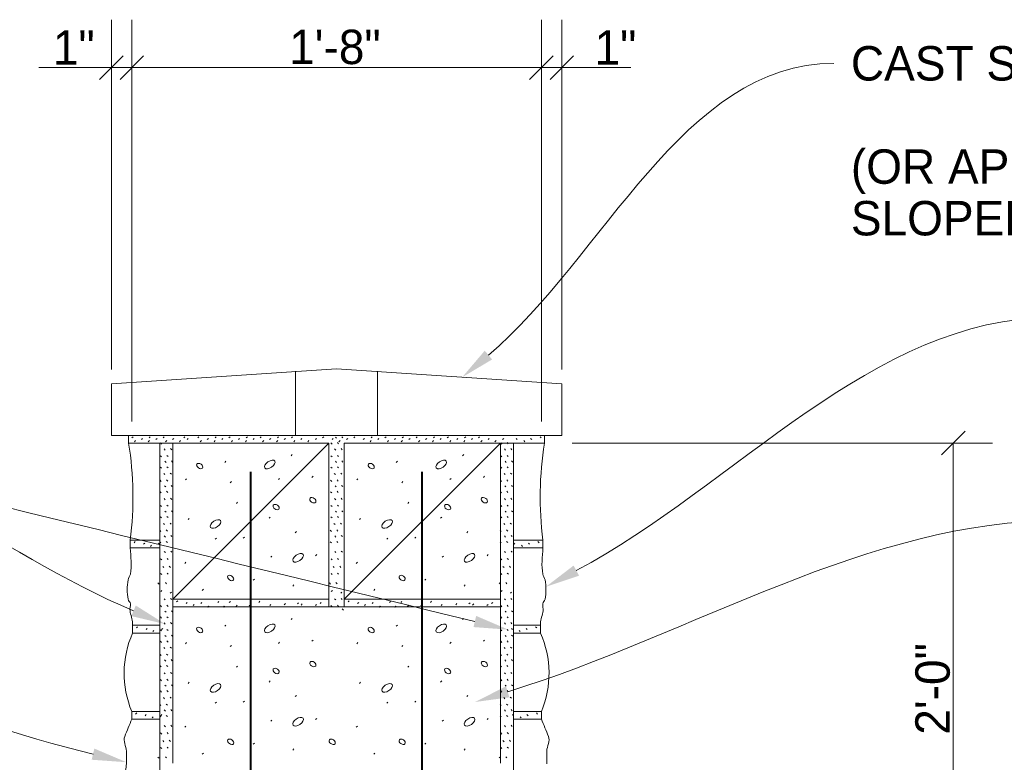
# Paper-space layout '113851WD001' of a CAD drawing. Header units: feet. Extents: x 0 to 187, y 0 to 115.
# Tile 6 of 18: x 13.52 to 17.53, y 13.45 to 16.47. Entities that reach past the tile are written whole.
import ezdxf

# ---------------------------------------------------------------- set-up
doc = ezdxf.new("R2010")
doc.units = ezdxf.units.FT
doc.header["$MEASUREMENT"] = 0
doc.layers.add('SH_Data', color=7, linetype='Continuous')
doc.layers.add('SH_Text', color=7, linetype='Continuous')
doc.styles.add('Slanted Normal (0.14) Font 31', font='ISO_FONTRIGHT.shx', dxfattribs={"height": 0.14})
doc.styles.add('Straight-Normal', font='font30.shx', dxfattribs={"height": 0.14})

psp = doc.layouts.new('113851WD001')

# ---------------------------------------------------------------- linework, layer by layer
at = {"layer": 'SH_Data', "linetype": 'Continuous', "lineweight": 0}
for p, q in [((13.8958, 15.0439), (13.8958, 16.4669)), ((13.9791, 14.8327), (13.9791, 16.4669)), ((15.6458, 14.8327), (15.6458, 16.4669)), ((15.7291, 15.0439), (15.7291, 16.4669)), ((13.6011, 16.2718), (16.0103, 16.2718)), ((15.7714, 14.7445), (17.4821, 14.7445)), ((17.3221, 12.7445), (17.3221, 14.7445))]:
    psp.add_line(p, q, dxfattribs=at)
at = {"layer": 'SH_Data', "linetype": 'Continuous', "lineweight": 30}
for p, q in [((13.9437, 16.3197), (13.8479, 16.2239)), ((14.027, 16.3197), (13.9312, 16.2239)), ((15.6937, 16.3197), (15.5979, 16.2239)), ((15.7771, 16.3197), (15.6812, 16.2239)), ((17.37, 14.7925), (17.2742, 14.6966))]:
    psp.add_line(p, q, dxfattribs=at)
at = {"layer": 'SH_Data', "linetype": 'Continuous', "lineweight": 13}
for p, q in [((13.8958, 14.985), (14.8125, 15.0466)), ((14.6459, 14.7758), (14.6459, 15.0371)), ((14.8125, 15.0466), (15.7291, 14.985)), ((14.9791, 14.7758), (14.9791, 15.0371)), ((13.8958, 14.7758), (13.8958, 14.985)), ((15.7291, 14.7758), (15.7291, 14.985)), ((13.8958, 14.7758), (15.2135, 14.7758)), ((13.9661, 14.7758), (13.9661, 14.7445)), ((13.9661, 14.7758), (13.9661, 14.7445)), ((13.9661, 14.7758), (15.1302, 14.7758)), ((13.9795, 14.7653), (13.9841, 14.7699)), ((13.9896, 14.7502), (13.9942, 14.7548)), ((14.0182, 14.7588), (14.0228, 14.7634)), ((14.0462, 14.7502), (14.0508, 14.7548)), ((14.0498, 14.7653), (14.0544, 14.7699)), ((14.0774, 14.7588), (14.082, 14.7634)), ((14.1064, 14.7653), (14.111, 14.7699)), ((14.1165, 14.7502), (14.1211, 14.7548)), ((14.1451, 14.7588), (14.1497, 14.7634)), ((14.1731, 14.7502), (14.1777, 14.7548)), ((14.1909, 14.7653), (14.1955, 14.7699)), ((14.2043, 14.7588), (14.2089, 14.7634)), ((14.2475, 14.7653), (14.2521, 14.7699)), ((14.2576, 14.7502), (14.2622, 14.7548)), ((14.2862, 14.7588), (14.2908, 14.7634)), ((14.3142, 14.7502), (14.3188, 14.7548)), ((14.3179, 14.7653), (14.3225, 14.7699)), ((14.3454, 14.7588), (14.35, 14.7634)), ((14.3744, 14.7653), (14.379, 14.7699)), ((14.3846, 14.7502), (14.3891, 14.7548)), ((15.7291, 14.7758), (14.4115, 14.7758)), ((14.4132, 14.7588), (14.4178, 14.7634)), ((14.4411, 14.7502), (14.4457, 14.7548)), ((14.4448, 14.7653), (14.4494, 14.7699)), ((14.4723, 14.7588), (14.4769, 14.7634)), ((14.5014, 14.7653), (14.506, 14.7699)), ((14.5115, 14.7502), (14.5161, 14.7548)), ((14.5401, 14.7588), (14.5447, 14.7634)), ((14.5681, 14.7502), (14.5727, 14.7548)), ((14.5718, 14.7653), (14.5763, 14.7699)), ((14.5993, 14.7588), (14.6039, 14.7634)), ((14.6283, 14.7653), (14.6329, 14.7699)), ((14.6384, 14.7502), (14.643, 14.7548)), ((14.6671, 14.7588), (14.6717, 14.7634)), ((14.695, 14.7502), (14.6996, 14.7548)), ((14.7262, 14.7588), (14.7308, 14.7634)), ((14.7553, 14.7653), (14.7599, 14.7699)), ((14.794, 14.7588), (14.7986, 14.7634)), ((14.8121, 14.7644), (14.8075, 14.769)), ((14.8202, 14.7421), (14.8157, 14.7467)), ((14.822, 14.7502), (14.8266, 14.7548)), ((14.8385, 14.7658), (14.8339, 14.7704)), ((14.8532, 14.7588), (14.8578, 14.7634)), ((14.8822, 14.7653), (14.8868, 14.7699)), ((14.921, 14.7588), (14.9256, 14.7634)), ((14.9489, 14.7502), (14.9535, 14.7548)), ((14.9526, 14.7653), (14.9572, 14.7699)), ((14.9801, 14.7588), (14.9847, 14.7634)), ((15.0092, 14.7653), (15.0138, 14.7699)), ((15.0193, 14.7502), (15.0239, 14.7548)), ((15.0479, 14.7588), (15.0525, 14.7634)), ((15.0759, 14.7502), (15.0805, 14.7548)), ((15.0795, 14.7653), (15.0841, 14.7699)), ((15.1071, 14.7588), (15.1117, 14.7634)), ((15.1361, 14.7653), (15.1407, 14.7699)), ((15.1462, 14.7502), (15.1508, 14.7548)), ((15.1749, 14.7588), (15.1795, 14.7634)), ((15.2028, 14.7502), (15.2074, 14.7548)), ((15.2065, 14.7653), (15.2111, 14.7699)), ((15.234, 14.7588), (15.2386, 14.7634)), ((15.2631, 14.7653), (15.2677, 14.7699)), ((15.2732, 14.7502), (15.2778, 14.7548)), ((15.3018, 14.7588), (15.3064, 14.7634)), ((15.3298, 14.7502), (15.3344, 14.7548)), ((15.3334, 14.7653), (15.338, 14.7699)), ((15.361, 14.7588), (15.3656, 14.7634)), ((15.39, 14.7653), (15.3946, 14.7699)), ((15.4001, 14.7502), (15.4047, 14.7548)), ((15.4288, 14.7588), (15.4334, 14.7634)), ((15.4567, 14.7502), (15.4613, 14.7548)), ((15.4879, 14.7588), (15.4925, 14.7634)), ((15.5112, 14.7421), (15.5066, 14.7467)), ((15.5476, 14.7588), (15.543, 14.7634)), ((15.5788, 14.7502), (15.5742, 14.7548)), ((15.6067, 14.7588), (15.6021, 14.7634)), ((15.6455, 14.7653), (15.6409, 14.7699)), ((15.6588, 14.7758), (15.6588, 14.7445)), ((15.6588, 14.7758), (15.6588, 14.7445)), ((13.9661, 14.7445), (14.1458, 14.7445)), ((14.0931, 12.7424), (14.0931, 14.7445)), ((14.1002, 14.7408), (14.0956, 14.7454)), ((14.1152, 14.7164), (14.1106, 14.721)), ((14.1417, 14.7177), (14.1371, 14.7223)), ((14.1458, 14.1091), (14.7812, 14.7445)), ((14.1458, 14.7445), (14.1458, 14.1091)), ((14.1458, 14.7445), (14.7812, 14.7445)), ((14.7812, 14.7445), (14.7812, 14.1091)), ((14.7938, 14.7408), (14.7892, 14.7454)), ((14.8088, 14.7164), (14.8042, 14.721)), ((14.8353, 14.7177), (14.8307, 14.7223)), ((14.8437, 14.1091), (15.4791, 14.7445)), ((14.8437, 14.7445), (14.8437, 14.1091)), ((14.8437, 14.7445), (15.4791, 14.7445)), ((15.4791, 14.7445), (15.4791, 14.1091)), ((15.6588, 14.7445), (15.4791, 14.7445)), ((15.4847, 14.7408), (15.4802, 14.7454)), ((15.4998, 14.7164), (15.4952, 14.721)), ((15.5263, 14.7177), (15.5217, 14.7223)), ((15.5318, 12.7445), (15.5318, 14.7445)), ((14.1002, 14.6885), (14.0956, 14.693)), ((14.1185, 14.6659), (14.1139, 14.6705)), ((14.1266, 14.6898), (14.122, 14.6944)), ((14.1449, 14.6672), (14.1403, 14.6718)), ((14.3573, 14.6661), (14.3619, 14.6707)), ((14.6273, 14.693), (14.6319, 14.6976)), ((14.7938, 14.6885), (14.7892, 14.693)), ((14.8121, 14.6659), (14.8075, 14.6705)), ((14.8202, 14.6898), (14.8157, 14.6944)), ((14.8385, 14.6672), (14.8339, 14.6718)), ((15.0552, 14.6661), (15.0598, 14.6707)), ((15.3252, 14.693), (15.3298, 14.6976)), ((15.4847, 14.6885), (15.4802, 14.693)), ((15.503, 14.6659), (15.4984, 14.6705)), ((15.5112, 14.6898), (15.5066, 14.6944)), ((15.5295, 14.6672), (15.5249, 14.6718)), ((14.1002, 14.6422), (14.0956, 14.6468)), ((14.1266, 14.6435), (14.122, 14.6481)), ((14.7938, 14.6422), (14.7892, 14.6468)), ((14.8202, 14.6435), (14.8157, 14.6481)), ((15.4847, 14.6422), (15.4802, 14.6468)), ((15.5112, 14.6435), (15.5066, 14.6481)), ((14.0989, 14.5886), (14.0943, 14.5932)), ((14.114, 14.6166), (14.1094, 14.6212)), ((14.1254, 14.5899), (14.1208, 14.5945)), ((14.1404, 14.6179), (14.1358, 14.6225)), ((14.197, 14.5951), (14.2016, 14.5997)), ((14.3799, 14.5833), (14.3845, 14.5879)), ((14.5757, 14.5962), (14.5803, 14.6008)), ((14.7123, 14.6048), (14.7169, 14.6094)), ((14.7925, 14.5886), (14.7879, 14.5932)), ((14.8076, 14.6166), (14.803, 14.6212)), ((14.819, 14.5899), (14.8144, 14.5945)), ((14.834, 14.6179), (14.8294, 14.6225)), ((14.8949, 14.5951), (14.8995, 14.5997)), ((15.0778, 14.5833), (15.0824, 14.5879)), ((15.2736, 14.5962), (15.2782, 14.6008)), ((15.4102, 14.6048), (15.4148, 14.6094)), ((15.4835, 14.5886), (15.4789, 14.5932)), ((15.4985, 14.6166), (15.4939, 14.6212)), ((15.5099, 14.5899), (15.5053, 14.5945)), ((15.525, 14.6179), (15.5204, 14.6225)), ((14.0989, 14.5424), (14.0943, 14.5469)), ((14.1172, 14.566), (14.1126, 14.5706)), ((14.1254, 14.5437), (14.1208, 14.5483)), ((14.1437, 14.5673), (14.1391, 14.5719)), ((14.7925, 14.5424), (14.7879, 14.5469)), ((14.8108, 14.566), (14.8062, 14.5706)), ((14.819, 14.5437), (14.8144, 14.5483)), ((14.8373, 14.5673), (14.8327, 14.5719)), ((15.4835, 14.5424), (15.4789, 14.5469)), ((15.5018, 14.566), (15.4972, 14.5706)), ((15.5099, 14.5437), (15.5053, 14.5483)), ((15.5282, 14.5673), (15.5236, 14.5719)), ((14.1152, 14.5142), (14.1106, 14.5188)), ((14.1417, 14.5155), (14.1371, 14.5201)), ((14.8088, 14.5142), (14.8042, 14.5188)), ((14.8353, 14.5155), (14.8307, 14.5201)), ((15.4998, 14.5142), (15.4952, 14.5188)), ((15.5263, 14.5155), (15.5217, 14.5201)), ((14.1002, 14.4862), (14.0956, 14.4908)), ((14.1185, 14.4636), (14.1139, 14.4682)), ((14.1266, 14.4876), (14.122, 14.4922)), ((14.1449, 14.465), (14.1403, 14.4696)), ((14.4046, 14.4994), (14.4092, 14.504)), ((14.7938, 14.4862), (14.7892, 14.4908)), ((14.8121, 14.4636), (14.8075, 14.4682)), ((14.8202, 14.4876), (14.8157, 14.4922)), ((14.8385, 14.465), (14.8339, 14.4696)), ((15.1025, 14.4994), (15.1071, 14.504)), ((15.4847, 14.4862), (15.4802, 14.4908)), ((15.503, 14.4636), (15.4984, 14.4682)), ((15.5112, 14.4876), (15.5066, 14.4922)), ((15.5295, 14.465), (15.5249, 14.4696)), ((14.1002, 14.44), (14.0956, 14.4446)), ((14.1266, 14.4413), (14.122, 14.4459)), ((14.2078, 14.4337), (14.2124, 14.4383)), ((14.538, 14.4391), (14.5426, 14.4437)), ((14.7938, 14.44), (14.7892, 14.4446)), ((14.8202, 14.4413), (14.8157, 14.4459)), ((14.9057, 14.4337), (14.9103, 14.4383)), ((15.2359, 14.4391), (15.2405, 14.4437)), ((15.4847, 14.44), (15.4802, 14.4446)), ((15.5112, 14.4413), (15.5066, 14.4459)), ((14.0976, 14.3851), (14.093, 14.3897)), ((14.1127, 14.4131), (14.1081, 14.4177)), ((14.1241, 14.3865), (14.1195, 14.3911)), ((14.1392, 14.4144), (14.1346, 14.419)), ((14.7913, 14.3851), (14.7867, 14.3897)), ((14.8063, 14.4131), (14.8017, 14.4177)), ((14.8177, 14.3865), (14.8131, 14.3911)), ((14.8328, 14.4144), (14.8282, 14.419)), ((15.4822, 14.3851), (15.4776, 14.3897)), ((15.4973, 14.4131), (15.4927, 14.4177)), ((15.5087, 14.3865), (15.5041, 14.3911)), ((15.5237, 14.4144), (15.5191, 14.419)), ((13.9728, 14.3498), (14.0931, 14.3498)), ((13.9728, 14.3498), (13.9728, 14.3186)), ((14.1159, 14.3625), (14.1113, 14.3671)), ((14.1241, 14.3402), (14.1195, 14.3448)), ((14.1424, 14.3639), (14.1378, 14.3685)), ((14.3186, 14.3531), (14.3232, 14.3577)), ((14.4326, 14.3574), (14.4372, 14.362)), ((14.6445, 14.38), (14.6491, 14.3846)), ((14.8095, 14.3625), (14.8049, 14.3671)), ((14.8177, 14.3402), (14.8131, 14.3448)), ((14.836, 14.3639), (14.8314, 14.3685)), ((15.0165, 14.3531), (15.0211, 14.3577)), ((15.1305, 14.3574), (15.1351, 14.362)), ((15.3424, 14.38), (15.347, 14.3846)), ((15.5005, 14.3625), (15.4959, 14.3671)), ((15.5087, 14.3402), (15.5041, 14.3448)), ((15.527, 14.3639), (15.5224, 14.3685)), ((15.6521, 14.3498), (15.5318, 14.3498)), ((15.6521, 14.3498), (15.6521, 14.3186)), ((13.9728, 14.3186), (14.0931, 14.3186)), ((13.9885, 14.3393), (13.9931, 14.3439)), ((14.0272, 14.3328), (14.0318, 14.3374)), ((14.0552, 14.3242), (14.0598, 14.3288)), ((14.0864, 14.3328), (14.091, 14.3374)), ((14.0976, 14.3389), (14.093, 14.3435)), ((14.1424, 14.3004), (14.1378, 14.305)), ((14.7913, 14.3389), (14.7867, 14.3435)), ((14.836, 14.3004), (14.8314, 14.305)), ((15.4822, 14.3389), (15.4776, 14.3435)), ((15.527, 14.3004), (15.5224, 14.305)), ((15.6521, 14.3186), (15.5318, 14.3186)), ((15.5385, 14.3328), (15.5339, 14.3374)), ((15.5697, 14.3242), (15.5651, 14.3288)), ((15.5977, 14.3328), (15.5931, 14.3374)), ((15.6364, 14.3393), (15.6318, 14.3439)), ((14.1009, 14.269), (14.0963, 14.2735)), ((14.1159, 14.2991), (14.1113, 14.3037)), ((14.1273, 14.2703), (14.1227, 14.2749)), ((14.5445, 14.2799), (14.5491, 14.2845)), ((14.7273, 14.2864), (14.7319, 14.291)), ((14.7945, 14.269), (14.7899, 14.2735)), ((14.8095, 14.2991), (14.8049, 14.3037)), ((14.8209, 14.2703), (14.8164, 14.2749)), ((15.2424, 14.2799), (15.247, 14.2845)), ((15.4252, 14.2864), (15.4298, 14.291)), ((15.4854, 14.269), (15.4808, 14.2735)), ((15.5005, 14.2991), (15.4959, 14.3037)), ((15.5119, 14.2703), (15.5073, 14.2749)), ((14.1095, 14.2378), (14.1049, 14.2424)), ((14.1359, 14.2391), (14.1313, 14.2437)), ((14.1949, 14.2552), (14.1995, 14.2598)), ((14.8031, 14.2378), (14.7985, 14.2424)), ((14.8296, 14.2391), (14.825, 14.2437)), ((14.8927, 14.2552), (14.8973, 14.2598)), ((15.4941, 14.2378), (15.4895, 14.2424)), ((15.5205, 14.2391), (15.5159, 14.2437)), ((14.1009, 14.2098), (14.0963, 14.2144)), ((14.1273, 14.2111), (14.1227, 14.2157)), ((14.4735, 14.1863), (14.4781, 14.1909)), ((14.7945, 14.2098), (14.7899, 14.2144)), ((14.8209, 14.2111), (14.8164, 14.2157)), ((15.1714, 14.1863), (15.176, 14.1909)), ((15.4854, 14.2098), (15.4808, 14.2144)), ((15.5119, 14.2111), (15.5073, 14.2157)), ((14.0901, 14.1711), (14.0855, 14.1757)), ((14.097, 14.1402), (14.1016, 14.1448)), ((14.1209, 14.1724), (14.1163, 14.177)), ((14.2659, 14.1454), (14.2705, 14.15)), ((14.6338, 14.1627), (14.6384, 14.1673)), ((14.788, 14.1711), (14.7834, 14.1757)), ((14.7906, 14.1402), (14.7952, 14.1448)), ((14.8145, 14.1724), (14.8099, 14.177)), ((14.9637, 14.1454), (14.9683, 14.15)), ((15.3316, 14.1627), (15.3362, 14.1673)), ((15.479, 14.1711), (15.4744, 14.1757)), ((15.4816, 14.1402), (15.4862, 14.1448)), ((15.5055, 14.1724), (15.5009, 14.177)), ((14.1152, 14.1067), (14.1106, 14.1113)), ((14.1357, 14.1338), (14.1403, 14.1383)), ((14.1417, 14.1081), (14.1371, 14.1126)), ((14.1458, 14.1091), (14.1458, 14.0779)), ((14.1458, 14.1091), (14.7812, 14.1091)), ((14.1458, 14.1091), (14.1458, 14.0779)), ((14.7812, 14.1091), (14.7812, 14.0779)), ((14.7812, 14.1091), (14.7812, 14.0779)), ((14.8088, 14.1067), (14.8042, 14.1113)), ((14.8294, 14.1338), (14.834, 14.1383)), ((14.8353, 14.1081), (14.8307, 14.1126)), ((14.8437, 14.1091), (14.8437, 14.0779)), ((14.8437, 14.1091), (15.4791, 14.1091)), ((14.8437, 14.1091), (14.8437, 14.0779)), ((15.4791, 14.1091), (15.4791, 14.0779)), ((15.4791, 14.1091), (15.4791, 14.0779)), ((15.4998, 14.1067), (15.4952, 14.1113)), ((15.5203, 14.1338), (15.5249, 14.1383)), ((15.5263, 14.1081), (15.5217, 14.1126)), ((14.1002, 14.0788), (14.0956, 14.0834)), ((14.1266, 14.0801), (14.122, 14.0847)), ((14.1458, 14.0779), (14.1458, 13.4425)), ((14.1458, 14.0779), (14.7812, 14.0779)), ((14.1615, 14.0986), (14.1661, 14.1032)), ((14.1615, 14.0986), (14.1661, 14.1032)), ((14.2002, 14.0921), (14.2048, 14.0967)), ((14.2002, 14.0921), (14.2048, 14.0967)), ((14.2282, 14.0835), (14.2328, 14.0881)), ((14.2282, 14.0835), (14.2328, 14.0881)), ((14.2594, 14.0921), (14.264, 14.0967)), ((14.2594, 14.0921), (14.264, 14.0967)), ((14.2872, 14.0771), (14.2918, 14.0817)), ((14.2872, 14.0771), (14.2918, 14.0817)), ((14.2895, 14.0771), (14.2941, 14.0817)), ((14.2895, 14.0771), (14.2941, 14.0817)), ((14.3293, 14.0954), (14.3339, 14.1)), ((14.3293, 14.0954), (14.3339, 14.1)), ((14.3506, 14.0771), (14.3552, 14.0817)), ((14.3506, 14.0771), (14.3552, 14.0817)), ((14.353, 14.0771), (14.3576, 14.0817)), ((14.353, 14.0771), (14.3576, 14.0817)), ((14.3756, 14.0954), (14.3802, 14.1)), ((14.3756, 14.0954), (14.3802, 14.1)), ((14.4036, 14.0803), (14.4081, 14.0849)), ((14.4036, 14.0803), (14.4081, 14.0849)), ((14.4573, 14.0825), (14.4619, 14.0871)), ((14.4573, 14.0825), (14.4619, 14.0871)), ((14.4961, 14.0964), (14.5007, 14.101)), ((14.4961, 14.0964), (14.5007, 14.101)), ((14.5402, 14.0835), (14.5448, 14.0881)), ((14.5402, 14.0835), (14.5448, 14.0881)), ((14.5993, 14.0868), (14.6039, 14.0914)), ((14.5993, 14.0868), (14.6039, 14.0914)), ((14.6531, 14.09), (14.6577, 14.0946)), ((14.6531, 14.09), (14.6577, 14.0946)), ((14.6682, 14.0857), (14.6728, 14.0903)), ((14.6682, 14.0857), (14.6728, 14.0903)), ((14.7263, 14.0835), (14.7309, 14.0881)), ((14.7263, 14.0835), (14.7309, 14.0881)), ((14.7456, 14.0921), (14.7502, 14.0967)), ((14.7456, 14.0921), (14.7502, 14.0967)), ((14.7812, 14.0779), (15.4791, 14.0779)), ((14.7938, 14.0788), (14.7892, 14.0834)), ((14.8202, 14.0801), (14.8157, 14.0847)), ((14.8401, 14.0651), (14.8355, 14.0697)), ((14.8594, 14.0986), (14.864, 14.1032)), ((14.8594, 14.0986), (14.864, 14.1032)), ((14.8981, 14.0921), (14.9027, 14.0967)), ((14.8981, 14.0921), (14.9027, 14.0967)), ((14.9261, 14.0835), (14.9307, 14.0881)), ((14.9261, 14.0835), (14.9307, 14.0881)), ((14.9573, 14.0921), (14.9619, 14.0967)), ((14.9573, 14.0921), (14.9619, 14.0967)), ((14.9851, 14.0771), (14.9897, 14.0817)), ((14.9851, 14.0771), (14.9897, 14.0817)), ((14.9874, 14.0771), (14.992, 14.0817)), ((14.9874, 14.0771), (14.992, 14.0817)), ((15.0272, 14.0954), (15.0318, 14.1)), ((15.0272, 14.0954), (15.0318, 14.1)), ((15.0485, 14.0771), (15.0531, 14.0817)), ((15.0485, 14.0771), (15.0531, 14.0817)), ((15.0509, 14.0771), (15.0555, 14.0817)), ((15.0509, 14.0771), (15.0555, 14.0817)), ((15.0735, 14.0954), (15.0781, 14.1)), ((15.0735, 14.0954), (15.0781, 14.1)), ((15.1014, 14.0803), (15.106, 14.0849)), ((15.1014, 14.0803), (15.106, 14.0849)), ((15.1552, 14.0825), (15.1598, 14.0871)), ((15.1552, 14.0825), (15.1598, 14.0871)), ((15.194, 14.0964), (15.1985, 14.101)), ((15.194, 14.0964), (15.1985, 14.101)), ((15.2381, 14.0835), (15.2426, 14.0881)), ((15.2381, 14.0835), (15.2426, 14.0881)), ((15.2972, 14.0868), (15.3018, 14.0914)), ((15.2972, 14.0868), (15.3018, 14.0914)), ((15.351, 14.09), (15.3556, 14.0946)), ((15.351, 14.09), (15.3556, 14.0946)), ((15.3661, 14.0857), (15.3707, 14.0903)), ((15.3661, 14.0857), (15.3707, 14.0903)), ((15.4242, 14.0835), (15.4288, 14.0881)), ((15.4242, 14.0835), (15.4288, 14.0881)), ((15.4435, 14.0921), (15.4481, 14.0967)), ((15.4435, 14.0921), (15.4481, 14.0967)), ((15.4791, 14.0779), (15.4791, 13.4425)), ((15.4847, 14.0788), (15.4802, 14.0834)), ((15.5112, 14.0801), (15.5066, 14.0847)), ((14.1002, 14.0325), (14.0956, 14.0371)), ((14.1185, 14.0562), (14.1139, 14.0608)), ((14.1266, 14.0338), (14.122, 14.0384)), ((14.1449, 14.0575), (14.1403, 14.0621)), ((14.6273, 14.0263), (14.6319, 14.0309)), ((14.6273, 14.0263), (14.6319, 14.0309)), ((15.3252, 14.0263), (15.3298, 14.0309)), ((15.3252, 14.0263), (15.3298, 14.0309)), ((15.4847, 14.0325), (15.4802, 14.0371)), ((15.503, 14.0562), (15.4984, 14.0608)), ((15.5112, 14.0338), (15.5066, 14.0384)), ((15.5295, 14.0575), (15.5249, 14.0621)), ((13.9825, 14.0032), (14.0931, 14.0032)), ((13.9825, 14.0032), (13.9825, 13.9719)), ((13.9981, 13.9926), (14.0027, 13.9972)), ((13.9981, 13.9926), (14.0027, 13.9972)), ((14.0369, 13.9862), (14.0415, 13.9908)), ((14.0369, 13.9862), (14.0415, 13.9908)), ((14.1002, 13.9802), (14.0956, 13.9848)), ((14.1003, 13.9862), (14.1049, 13.9908)), ((14.1003, 13.9862), (14.1049, 13.9908)), ((14.1152, 14.0081), (14.1106, 14.0127)), ((14.1266, 13.9815), (14.122, 13.9861)), ((14.1417, 14.0095), (14.1371, 14.0141)), ((14.3573, 13.9994), (14.3619, 14.004)), ((14.3573, 13.9994), (14.3619, 14.004)), ((15.0552, 13.9994), (15.0598, 14.004)), ((15.0552, 13.9994), (15.0598, 14.004)), ((15.4847, 13.9802), (15.4802, 13.9848)), ((15.4998, 14.0081), (15.4952, 14.0127)), ((15.5112, 13.9815), (15.5066, 13.9861)), ((15.5263, 14.0095), (15.5217, 14.0141)), ((15.5289, 13.9862), (15.5243, 13.9908)), ((15.6425, 14.0032), (15.5318, 14.0032)), ((15.588, 13.9862), (15.5834, 13.9908)), ((15.6268, 13.9926), (15.6222, 13.9972)), ((15.6425, 14.0032), (15.6425, 13.9719)), ((13.9825, 13.9719), (14.0931, 13.9719)), ((14.0648, 13.9776), (14.0694, 13.9822)), ((14.0648, 13.9776), (14.0694, 13.9822)), ((14.1185, 13.9576), (14.1139, 13.9622)), ((14.1449, 13.9589), (14.1403, 13.9635)), ((15.503, 13.9576), (15.4984, 13.9622)), ((15.5295, 13.9589), (15.5249, 13.9635)), ((15.6425, 13.9719), (15.5318, 13.9719)), ((15.5601, 13.9776), (15.5555, 13.9822)), ((14.1002, 13.9339), (14.0956, 13.9385)), ((14.114, 13.9083), (14.1094, 13.9129)), ((14.1266, 13.9352), (14.122, 13.9398)), ((14.1404, 13.9096), (14.1358, 13.9142)), ((14.197, 13.9284), (14.2016, 13.933)), ((14.197, 13.9284), (14.2016, 13.933)), ((14.3799, 13.9166), (14.3845, 13.9212)), ((14.5757, 13.9295), (14.5803, 13.9341)), ((14.5757, 13.9295), (14.5803, 13.9341)), ((14.7123, 13.9381), (14.7169, 13.9427)), ((14.7123, 13.9381), (14.7169, 13.9427)), ((14.8949, 13.9284), (14.8995, 13.933)), ((14.8949, 13.9284), (14.8995, 13.933)), ((15.0778, 13.9166), (15.0824, 13.9212)), ((15.2736, 13.9295), (15.2782, 13.9341)), ((15.2736, 13.9295), (15.2782, 13.9341)), ((15.4102, 13.9381), (15.4148, 13.9427)), ((15.4102, 13.9381), (15.4148, 13.9427)), ((15.4847, 13.9339), (15.4802, 13.9385)), ((15.4985, 13.9083), (15.4939, 13.9129)), ((15.5112, 13.9352), (15.5066, 13.9398)), ((15.525, 13.9096), (15.5204, 13.9142)), ((14.0989, 13.8803), (14.0943, 13.8849)), ((14.1254, 13.8817), (14.1208, 13.8863)), ((15.4835, 13.8803), (15.4789, 13.8849)), ((15.5099, 13.8817), (15.5053, 13.8863)), ((14.0989, 13.8341), (14.0943, 13.8387)), ((14.1172, 13.8577), (14.1126, 13.8623)), ((14.1254, 13.8354), (14.1208, 13.84)), ((14.1437, 13.8591), (14.1391, 13.8637)), ((14.4046, 13.8327), (14.4092, 13.8373)), ((15.1025, 13.8327), (15.1071, 13.8373)), ((15.4835, 13.8341), (15.4789, 13.8387)), ((15.5018, 13.8577), (15.4972, 13.8623)), ((15.5099, 13.8354), (15.5053, 13.84)), ((15.5282, 13.8591), (15.5236, 13.8637)), ((14.1152, 13.8059), (14.1106, 13.8105)), ((14.1266, 13.7793), (14.122, 13.7839)), ((14.1417, 13.8073), (14.1371, 13.8119)), ((15.4998, 13.8059), (15.4952, 13.8105)), ((15.5112, 13.7793), (15.5066, 13.7839)), ((15.5263, 13.8073), (15.5217, 13.8119)), ((14.1002, 13.778), (14.0956, 13.7826)), ((14.1185, 13.7554), (14.1139, 13.76)), ((14.1449, 13.7567), (14.1403, 13.7613)), ((14.2078, 13.7671), (14.2124, 13.7717)), ((14.538, 13.7725), (14.5426, 13.7771)), ((14.9057, 13.7671), (14.9103, 13.7717)), ((15.2359, 13.7725), (15.2405, 13.7771)), ((15.4847, 13.778), (15.4802, 13.7826)), ((15.503, 13.7554), (15.4984, 13.76)), ((15.5295, 13.7567), (15.5249, 13.7613)), ((14.1002, 13.7317), (14.0956, 13.7363)), ((14.1127, 13.7048), (14.1081, 13.7094)), ((14.1266, 13.733), (14.122, 13.7376)), ((14.1392, 13.7062), (14.1346, 13.7107)), ((14.6445, 13.7133), (14.6491, 13.7179)), ((15.3424, 13.7133), (15.347, 13.7179)), ((15.4847, 13.7317), (15.4802, 13.7363)), ((15.4973, 13.7048), (15.4927, 13.7094)), ((15.5112, 13.733), (15.5066, 13.7376)), ((15.5237, 13.7062), (15.5191, 13.7107)), ((14.0976, 13.6769), (14.093, 13.6815)), ((14.1241, 13.6782), (14.1195, 13.6828)), ((14.3186, 13.6864), (14.3232, 13.691)), ((14.4326, 13.6907), (14.4372, 13.6953)), ((15.0165, 13.6864), (15.0211, 13.691)), ((15.1305, 13.6907), (15.1351, 13.6953)), ((15.4822, 13.6769), (15.4776, 13.6815)), ((15.5087, 13.6782), (15.5041, 13.6828)), ((13.979, 13.6526), (13.979, 13.6213)), ((13.979, 13.6526), (14.0931, 13.6526)), ((13.9947, 13.6421), (13.9993, 13.6467)), ((14.0334, 13.6356), (14.038, 13.6402)), ((14.0614, 13.627), (14.066, 13.6316)), ((14.0976, 13.6306), (14.093, 13.6352)), ((14.0969, 13.6356), (14.1015, 13.6402)), ((14.1159, 13.6543), (14.1113, 13.6589)), ((14.1241, 13.6319), (14.1195, 13.6365)), ((14.1424, 13.6556), (14.1378, 13.6602)), ((14.7273, 13.6197), (14.7319, 13.6243)), ((15.4252, 13.6197), (15.4298, 13.6243)), ((15.4822, 13.6306), (15.4776, 13.6352)), ((15.5005, 13.6543), (15.4959, 13.6589)), ((15.5087, 13.6319), (15.5041, 13.6365)), ((15.527, 13.6556), (15.5224, 13.6602)), ((15.5323, 13.6356), (15.5277, 13.6402)), ((15.6459, 13.6526), (15.5318, 13.6526)), ((15.5635, 13.627), (15.5589, 13.6316)), ((15.5915, 13.6356), (15.5869, 13.6402)), ((15.6302, 13.6421), (15.6256, 13.6467)), ((15.6459, 13.6526), (15.6459, 13.6213)), ((13.979, 13.6214), (14.0931, 13.6214)), ((14.1159, 13.5908), (14.1113, 13.5954)), ((14.1424, 13.5921), (14.1378, 13.5967)), ((14.1949, 13.5885), (14.1995, 13.5931)), ((14.5445, 13.6132), (14.5491, 13.6178)), ((14.8927, 13.5885), (14.8973, 13.5931)), ((15.2424, 13.6132), (15.247, 13.6178)), ((15.5005, 13.5908), (15.4959, 13.5954)), ((15.527, 13.5921), (15.5224, 13.5967)), ((15.6459, 13.6214), (15.5318, 13.6214)), ((14.1009, 13.5607), (14.0963, 13.5653)), ((14.1273, 13.562), (14.1227, 13.5666)), ((15.4854, 13.5607), (15.4808, 13.5653)), ((15.5119, 13.562), (15.5073, 13.5666)), ((14.1009, 13.5015), (14.0963, 13.5061)), ((14.1095, 13.5295), (14.1049, 13.5341)), ((14.1273, 13.5028), (14.1227, 13.5074)), ((14.1359, 13.5308), (14.1313, 13.5354)), ((14.4735, 13.5197), (14.4781, 13.5243)), ((15.1714, 13.5197), (15.176, 13.5243)), ((15.4854, 13.5015), (15.4808, 13.5061)), ((15.4941, 13.5295), (15.4895, 13.5341)), ((15.5119, 13.5028), (15.5073, 13.5074)), ((15.5205, 13.5308), (15.5159, 13.5354)), ((14.0901, 13.4628), (14.0855, 13.4674)), ((14.1209, 13.4641), (14.1163, 13.4687)), ((14.2659, 13.4788), (14.2705, 13.4834)), ((14.6338, 13.496), (14.6384, 13.5006)), ((14.9637, 13.4788), (14.9683, 13.4834)), ((15.3316, 13.496), (15.3362, 13.5006)), ((15.479, 13.4628), (15.4744, 13.4674)), ((15.5055, 13.4641), (15.5009, 13.4687))]:
    psp.add_line(p, q, dxfattribs=at)
at = {"layer": 'SH_Data', "linetype": 'Continuous', "lineweight": 40}
for p, q in [((14.4635, 10.8713), (14.4635, 14.6273)), ((15.1614, 10.8713), (15.1614, 14.6273))]:
    psp.add_line(p, q, dxfattribs=at)
at = {"layer": 'SH_Data', "linetype": 'Continuous', "lineweight": 13, "extrusion": (0, 0, -1)}
for centre, radius, start, end in [((-12.6126, 14.5242), 1.3713, 170.7532, 187.3048), ((-14.3512, 13.8083), 0.4034, 337.3, 23.935)]:
    psp.add_arc(centre, radius, start, end, dxfattribs=at)
at = {"layer": 'SH_Data', "linetype": 'Continuous', "lineweight": 13}
for centre, radius, start, end in [((17.0123, 14.5242), 1.3713, 170.7531, 187.3048), ((15.2737, 13.8083), 0.4034, 337.2999, 23.935)]:
    psp.add_arc(centre, radius, start, end, dxfattribs=at)
for centre, major_axis, ratio in [((14.5406, 14.6574), (0.0204, 0.014), 0.531573), ((15.2385, 14.6574), (0.0204, 0.014), 0.531573), ((14.2555, 14.651), (-0.0114, 0.0082), 0.658564), ((14.9534, 14.651), (-0.0114, 0.0082), 0.658564), ((14.716, 14.5122), (-0.0114, 0.0082), 0.658564), ((15.4138, 14.5122), (-0.0114, 0.0082), 0.658564), ((14.5664, 14.4842), (-0.0114, 0.0082), 0.658564), ((15.2643, 14.4842), (-0.0114, 0.0082), 0.658564), ((14.3201, 14.4154), (0.0204, 0.014), 0.531573), ((15.018, 14.4154), (0.0204, 0.014), 0.531573), ((14.6557, 14.2777), (0.0204, 0.014), 0.531573), ((15.3536, 14.2777), (0.0204, 0.014), 0.531573), ((14.3814, 14.1959), (-0.0114, 0.0082), 0.658564), ((15.0793, 14.1959), (-0.0114, 0.0082), 0.658564), ((14.2555, 13.9843), (-0.0114, 0.0082), 0.658564), ((14.2555, 13.9843), (-0.0114, 0.0082), 0.658564), ((14.5406, 13.9907), (0.0204, 0.014), 0.531573), ((14.5406, 13.9907), (0.0204, 0.014), 0.531573), ((14.9534, 13.9843), (-0.0114, 0.0082), 0.658564), ((14.9534, 13.9843), (-0.0114, 0.0082), 0.658564), ((15.2385, 13.9907), (0.0204, 0.014), 0.531573), ((15.2385, 13.9907), (0.0204, 0.014), 0.531573), ((14.5664, 13.8175), (-0.0114, 0.0082), 0.658564), ((14.716, 13.8455), (-0.0114, 0.0082), 0.658564), ((15.2643, 13.8175), (-0.0114, 0.0082), 0.658564), ((15.4138, 13.8455), (-0.0114, 0.0082), 0.658564), ((14.3201, 13.7487), (0.0204, 0.014), 0.531573), ((15.018, 13.7487), (0.0204, 0.014), 0.531573), ((14.6557, 13.611), (0.0204, 0.014), 0.531573), ((15.3536, 13.611), (0.0204, 0.014), 0.531573), ((14.3814, 13.5293), (-0.0114, 0.0082), 0.658564), ((14.7946, 13.5293), (-0.0114, 0.0082), 0.658564), ((15.0793, 13.5293), (-0.0114, 0.0082), 0.658564)]:
    psp.add_ellipse(centre, major_axis=major_axis, ratio=ratio, dxfattribs=at)
at = {"layer": 'SH_Data', "linetype": 'Continuous', "lineweight": 0}
for points, start_tangent, end_tangent in [([(15.4305, 15.1026), (16.8355, 16.2894)], (0.76392, 0.645311), (1, 0)), ([(15.788, 14.2258), (17.7242, 15.2551)], (0.882989, 0.469394), (1, 0)), ([(13.9861, 14.0623), (12.3081, 14.7664)], (-0.922123, 0.386896), (-1, 0)), ([(15.3751, 14.0188), (12.3081, 14.7664)], (-0.971552, 0.236825), (-0.971552, 0.236825)), ([(15.5088, 13.7326), (17.7602, 14.4301)], (0.955209, 0.295932), (1, 0)), ([(13.8212, 13.4791), (11.9818, 13.9227)], (-0.972136, 0.234418), (-1, 0))]:
    psp.add_spline(points, degree=3, dxfattribs=dict(at, start_tangent=start_tangent, end_tangent=end_tangent))
at = {"layer": 'SH_Data', "linetype": 'Continuous', "lineweight": 13}
for points, knots in [([(13.9728, 14.3186), (13.974, 14.3003), (13.9752, 14.282), (13.9764, 14.2637), (13.9775, 14.2463), (13.9757, 14.2288), (13.9734, 14.2114)], [0, 0, 0, 0, 0.1715978, 0.1715978, 0.1715978, 0.3347643, 0.3347643, 0.3347643, 0.3347643]), ([(15.6521, 14.3186), (15.6509, 14.3003), (15.6497, 14.282), (15.6485, 14.2637), (15.6474, 14.2463), (15.6492, 14.2287), (15.6515, 14.2114)], [0, 0, 0, 0, 0.1715978, 0.1715978, 0.1715978, 0.3347643, 0.3347643, 0.3347643, 0.3347643]), ([(13.9734, 14.2114), (13.9723, 14.2032), (13.9658, 14.1966), (13.9641, 14.1882), (13.9586, 14.1618), (13.9593, 14.1355), (13.9641, 14.1092)], [0.3347643, 0.3347643, 0.3347643, 0.3347643, 0.4127713, 0.4127713, 0.4127713, 0.6590253, 0.6590253, 0.6590253, 0.6590253]), ([(15.6515, 14.2114), (15.6526, 14.2032), (15.6591, 14.1965), (15.6608, 14.1882), (15.6663, 14.1619), (15.6656, 14.1356), (15.6608, 14.1092), (15.6595, 14.1023), (15.6524, 14.0974), (15.6515, 14.0906), (15.6503, 14.0814), (15.6543, 14.0716), (15.6531, 14.0623), (15.6508, 14.0451), (15.6425, 14.0283), (15.6425, 14.0107)], [0.3347643, 0.3347643, 0.3347643, 0.3347643, 0.4127713, 0.4127713, 0.4127713, 0.6590253, 0.6590253, 0.6590253, 0.7238066, 0.7238066, 0.7238066, 0.8122702, 0.8122702, 0.8122702, 0.9763643, 0.9763643, 0.9763643, 0.9763643]), ([(13.9641, 14.1092), (13.9654, 14.1023), (13.9725, 14.0974), (13.9734, 14.0906), (13.9746, 14.0814), (13.9706, 14.0716), (13.9718, 14.0623)], [0.6590253, 0.6590253, 0.6590253, 0.6590253, 0.7238066, 0.7238066, 0.7238066, 0.8122702, 0.8122702, 0.8122702, 0.8122702]), ([(13.9757, 13.2669), (13.968, 13.3068), (13.9602, 13.3467), (13.9525, 13.3867), (13.9491, 13.4042), (13.9567, 13.4223), (13.9571, 13.4401), (13.9576, 13.4571), (13.9574, 13.4742), (13.9571, 13.4912), (13.9568, 13.5114), (13.9424, 13.5329), (13.9502, 13.5516), (13.9598, 13.5749), (13.9694, 13.5981), (13.979, 13.6214)], [0, 0, 0, 0, 0.336135, 0.336135, 0.336135, 0.483862, 0.483862, 0.483862, 0.624635, 0.624635, 0.624635, 0.792107, 0.792107, 0.792107, 1, 1, 1, 1]), ([(15.6678, 13.4912), (15.6681, 13.5114), (15.6825, 13.5329), (15.6747, 13.5516), (15.6651, 13.5749), (15.6555, 13.5981), (15.6459, 13.6214)], [0.6246347, 0.6246347, 0.6246347, 0.6246347, 0.7921067, 0.7921067, 0.7921067, 1, 1, 1, 1])]:
    psp.add_open_spline(points, degree=3, knots=knots, dxfattribs=at)
for points in [[(13.9718, 14.0623), (13.9741, 14.0451), (13.9825, 14.0283), (13.9825, 14.0107)], [(13.9825, 14.0107), (13.9825, 14.0082), (13.9825, 14.0057), (13.9825, 14.0032)], [(15.6425, 14.0107), (15.6425, 14.0082), (15.6425, 14.0057), (15.6425, 14.0032)], [(15.6678, 13.4401), (15.6673, 13.4571), (15.6675, 13.4742), (15.6678, 13.4912)]]:
    psp.add_open_spline(points, degree=3, dxfattribs=at)
at = {"layer": 'SH_Data', "linetype": 'Continuous', "lineweight": 0}
for points in [[(15.4455, 15.0848), (15.3235, 15.0123), (15.4154, 15.1204)], [(15.799, 14.2052), (15.6644, 14.1601), (15.7771, 14.2464)], [(13.9952, 14.0838), (14.1152, 14.0081), (13.9771, 14.0408)], [(15.3806, 14.0414), (15.5111, 13.9856), (15.3695, 13.9961)], [(15.5157, 13.7103), (15.375, 13.6911), (15.5019, 13.7548)], [(13.8266, 13.5018), (13.9573, 13.4463), (13.8157, 13.4564)]]:
    psp.add_solid(points, dxfattribs=at)

# ---------------------------------------------------------------- texts
at = {"layer": 'SH_Text', "style": 'Slanted Normal (0.14) Font 31'}
for s, p in [('CAST STONE CAP - #C0100 BY ROCKCAST,', (16.9055, 16.2194)), ('(OR APPROVED EQUAL), COLOR: BUFF,', (16.9055, 15.7994)), ('SLOPED TO DRAIN', (16.9055, 15.5894))]:
    psp.add_text(s, height=0.14, rotation=360, dxfattribs=at).set_placement(p)
at = {"layer": 'SH_Text', "char_height": 0.14, "attachment_point": 8, "style": 'Straight-Normal'}
for s, insert in [('1"', (13.7431, 16.2843)), ('1\'-8"', (14.8057, 16.2843)), ('1"', (15.9474, 16.2843))]:
    psp.add_mtext_dynamic_manual_height_columns(s, width=0.191036, gutter_width=0.7, heights=[0], dxfattribs=dict(at, insert=insert))
at = {"layer": 'SH_Text', "insert": (17.3096, 13.7445), "char_height": 0.14, "attachment_point": 8, "rotation": 90, "style": 'Straight-Normal'}
psp.add_mtext_dynamic_manual_height_columns('2\'-0"', width=0.191036, gutter_width=0.7, heights=[0], dxfattribs=at)

doc.saveas('drawing.dxf')
